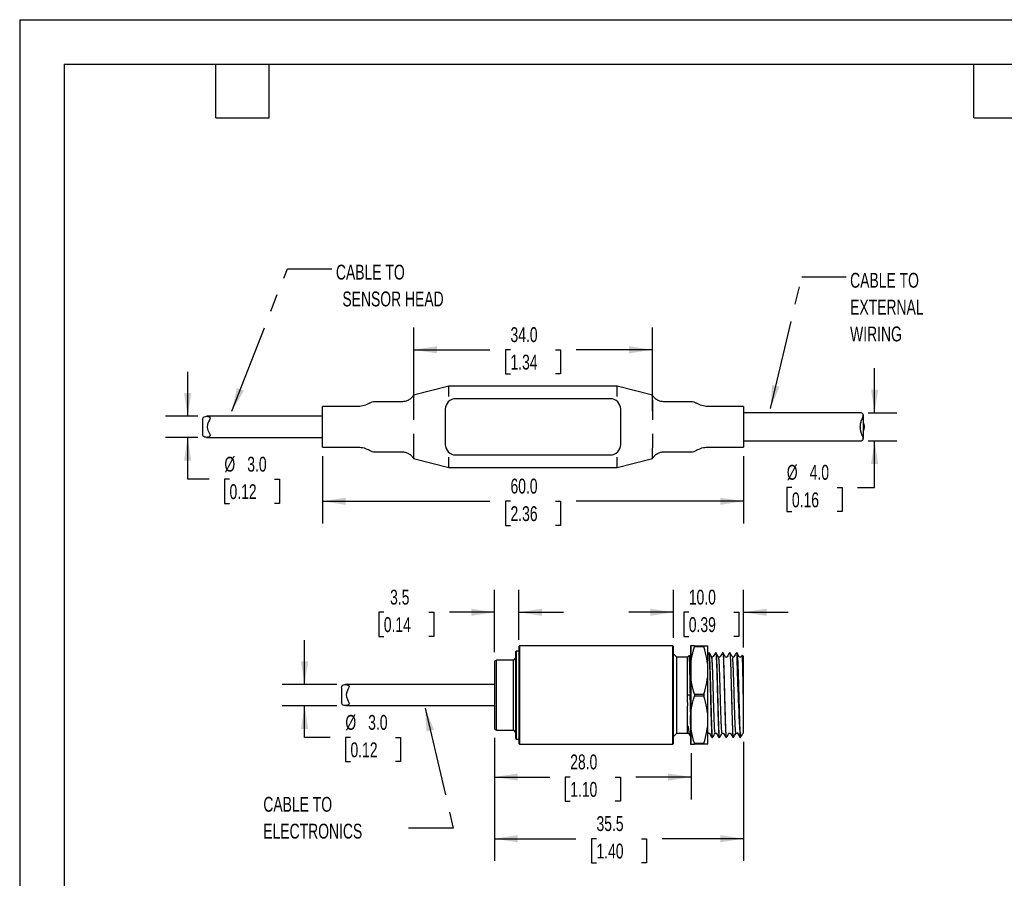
# Model space of a CAD drawing. Header units: millimetres. Extents: x 0 to 279, y 0 to 216.
# Tile 2 of 4: x 0 to 140, y 94 to 216. Entities that reach past the tile are written whole.
import ezdxf

# ---------------------------------------------------------------- set-up
doc = ezdxf.new("R2010")
doc.units = ezdxf.units.MM
doc.linetypes.add('CENTERX2', pattern=[20.32, 12.7, -2.54, 2.54, -2.54])
doc.layers.add('DIMENSIONS', color=140, linetype='Continuous', lineweight=25)
doc.layers.add('TEXT', color=140, linetype='Continuous', lineweight=25)
doc.styles.add('SLDTEXTSTYLE0', font='TXT', dxfattribs={"width": 0.7})
doc.dimstyles.new('SLDDIMSTYLE0', dxfattribs={"dimtxt": 2.158008, "dimasz": 3.302, "dimexe": 0, "dimexo": 0.0625, "dimgap": 0.539502, "dimtad": 0, "dimtih": 1, "dimtoh": 1, "dimrnd": 1e-09, "dimzin": 4, "dimdsep": 46, "dimtxsty": 'SLDTEXTSTYLE0', "dimsah": 1, "dimcen": 0.09, "dimadec": 0, "dimazin": 1, "dimtfac": 1, "dimtofl": 0, "dimtmove": 0, "dimatfit": 3, "dimfxl": 0, "dimfrac": 2, "dimtolj": 1, "dimtzin": 12, "dimarcsym": 0})
doc.dimstyles.new('SLDDIMSTYLE1', dxfattribs={"dimtxt": 2.158008, "dimasz": 3.302, "dimexe": 0, "dimexo": 0.0625, "dimgap": 0.539502, "dimtad": 0, "dimtih": 1, "dimtoh": 1, "dimrnd": 1e-09, "dimzin": 12, "dimdsep": 46, "dimtxsty": 'SLDTEXTSTYLE0', "dimsah": 1, "dimcen": 0.09, "dimadec": 0, "dimazin": 3, "dimtfac": 1, "dimtofl": 0, "dimtmove": 0, "dimatfit": 3, "dimfxl": 0, "dimfrac": 2, "dimtolj": 1, "dimtzin": 12, "dimarcsym": 0})
doc.dimstyles.new('SLDDIMSTYLE2', dxfattribs={"dimtxt": 2.158008, "dimasz": 3.302, "dimexe": 0, "dimexo": 0.0625, "dimgap": 0.539502, "dimtad": 0, "dimtih": 1, "dimtoh": 1, "dimrnd": 1e-09, "dimzin": 4, "dimdsep": 46, "dimtxsty": 'SLDTEXTSTYLE0', "dimsah": 1, "dimcen": 0.09, "dimadec": 0, "dimazin": 1, "dimtfac": 1, "dimtmove": 0, "dimatfit": 0, "dimfxl": 0, "dimfrac": 2, "dimtolj": 1, "dimtzin": 12, "dimarcsym": 0})
doc.dimstyles.new('SLDDIMSTYLE3', dxfattribs={"dimtxt": 2.158008, "dimasz": 3.302, "dimexe": 0, "dimexo": 0.0625, "dimgap": 0.539502, "dimtad": 0, "dimtih": 1, "dimtoh": 1, "dimrnd": 1e-09, "dimzin": 12, "dimdsep": 46, "dimtxsty": 'SLDTEXTSTYLE0', "dimsah": 1, "dimcen": 0.09, "dimadec": 0, "dimazin": 3, "dimtfac": 1, "dimtmove": 0, "dimatfit": 0, "dimfxl": 0, "dimfrac": 2, "dimtolj": 1, "dimtzin": 12, "dimarcsym": 0})
doc.dimstyles.new('SLDDIMSTYLE6', dxfattribs={"dimtxt": 0.18, "dimasz": 3.302, "dimexe": 0, "dimexo": 0.0625, "dimgap": 0, "dimtad": 0, "dimtih": 1, "dimtoh": 1, "dimdec": 0, "dimrnd": 1e-09, "dimzin": 0, "dimdsep": 46, "dimtxsty": 'Standard', "dimsah": 1, "dimcen": 0.09, "dimadec": 0, "dimazin": 0, "dimtfac": 3.302, "dimtdec": 0, "dimtofl": 0, "dimtmove": 0, "dimatfit": 3, "dimfxl": 0, "dimfrac": 2, "dimtolj": 1, "dimtzin": 0, "dimarcsym": 0})

# ---------------------------------------------------------------- blocks, each defined once
blk = doc.blocks.new('_D_8')
at = {"layer": 'DIMENSIONS'}
for p, q in [((67.62, 113.65), (67.62, 104.9)), ((95.64, 111.47), (95.64, 104.9)), ((67.62, 108.08), (75.5, 108.08)), ((78.42, 108.08), (77.7, 108.08)), ((77.7, 108.08), (77.7, 104.65)), ((84.83, 108.08), (85.56, 108.08)), ((85.56, 108.08), (85.56, 104.65)), ((95.64, 108.08), (87.76, 108.08)), ((77.7, 104.65), (78.42, 104.65)), ((85.56, 104.65), (84.83, 104.65))]:
    blk.add_line(p, q, dxfattribs=at)
for points in [[(67.62, 108.08), (70.92, 107.57), (70.92, 108.58)], [(95.64, 108.08), (92.33, 108.58), (92.33, 107.57)]]:
    blk.add_solid(points, dxfattribs=at)
at = {"layer": 'DIMENSIONS', "char_height": 2.117, "attachment_point": 1, "style": 'SLDTEXTSTYLE0'}
for s, insert in [('28.0', (78.42, 111.29)), ('1.10', (78.42, 107.38))]:
    blk.add_mtext(s, dxfattribs=dict(at, insert=insert))
blk = doc.blocks.new('_D_9')
at = {"layer": 'DIMENSIONS'}
for p, q in [((93.12, 127.91), (93.12, 134.72)), ((103.12, 126.51), (103.12, 134.72)), ((93.12, 131.54), (86.77, 131.54)), ((95.31, 131.54), (94.59, 131.54)), ((94.59, 131.54), (94.59, 128.11)), ((101.73, 131.54), (102.45, 131.54)), ((102.45, 131.54), (102.45, 128.11)), ((103.12, 131.54), (109.47, 131.54)), ((94.59, 128.11), (95.31, 128.11)), ((102.45, 128.11), (101.73, 128.11))]:
    blk.add_line(p, q, dxfattribs=at)
for points in [[(93.12, 131.54), (89.81, 132.05), (89.81, 131.03)], [(103.12, 131.54), (106.42, 131.03), (106.42, 132.05)]]:
    blk.add_solid(points, dxfattribs=at)
at = {"layer": 'DIMENSIONS', "char_height": 2.117, "attachment_point": 1, "style": 'SLDTEXTSTYLE0'}
for s, insert in [('10.0', (95.31, 134.75)), ('0.39', (95.31, 130.84))]:
    blk.add_mtext(s, dxfattribs=dict(at, insert=insert))
blk = doc.blocks.new('_D_10')
at = {"layer": 'DIMENSIONS'}
for p, q in [((43.12, 153.77), (43.12, 144.17)), ((103.12, 153.77), (103.12, 144.17)), ((43.12, 147.34), (66.99, 147.34)), ((69.91, 147.34), (69.19, 147.34)), ((69.19, 147.34), (69.19, 143.91)), ((76.32, 147.34), (77.05, 147.34)), ((77.05, 147.34), (77.05, 143.91)), ((103.12, 147.34), (79.25, 147.34)), ((69.19, 143.91), (69.91, 143.91)), ((77.05, 143.91), (76.32, 143.91))]:
    blk.add_line(p, q, dxfattribs=at)
for points in [[(43.12, 147.34), (46.42, 146.84), (46.42, 147.85)], [(103.12, 147.34), (99.81, 147.85), (99.81, 146.84)]]:
    blk.add_solid(points, dxfattribs=at)
at = {"layer": 'DIMENSIONS', "char_height": 2.117, "attachment_point": 1, "style": 'SLDTEXTSTYLE0'}
for s, insert in [('60.0', (69.91, 150.56)), ('2.36', (69.91, 146.64))]:
    blk.add_mtext(s, dxfattribs=dict(at, insert=insert))
blk = doc.blocks.new('_D_11')
at = {"layer": 'DIMENSIONS'}
for p, q in [((121.77, 159.94), (121.77, 166.29)), ((120.87, 159.94), (124.95, 159.94)), ((120.87, 155.94), (124.95, 155.94)), ((121.77, 149.31), (121.77, 155.94)), ((110, 149.31), (109.28, 149.31)), ((109.28, 149.31), (109.28, 145.88)), ((116.42, 149.31), (117.14, 149.31)), ((117.14, 149.31), (117.14, 145.88)), ((119.32, 149.31), (121.77, 149.31)), ((109.28, 145.88), (110, 145.88)), ((117.14, 145.88), (116.42, 145.88))]:
    blk.add_line(p, q, dxfattribs=at)
for points in [[(121.77, 159.94), (122.28, 163.24), (121.27, 163.24)], [(121.77, 155.94), (121.27, 152.64), (122.28, 152.64)]]:
    blk.add_solid(points, dxfattribs=at)
at = {"layer": 'DIMENSIONS', "char_height": 2.117, "attachment_point": 1, "style": 'SLDTEXTSTYLE0'}
for s, insert in [('%%c', (109.27, 152.52)), ('4.0', (112.53, 152.52)), ('0.16', (110, 148.6))]:
    blk.add_mtext(s, dxfattribs=dict(at, insert=insert))
blk = doc.blocks.new('_D_12')
at = {"layer": 'DIMENSIONS'}
for p, q in [((23.93, 159.44), (23.93, 165.79)), ((25.36, 159.44), (20.75, 159.44)), ((25.36, 156.44), (20.75, 156.44)), ((23.93, 150.47), (23.93, 156.44)), ((26.99, 150.47), (23.93, 150.47)), ((29.89, 150.47), (29.17, 150.47)), ((29.17, 150.47), (29.17, 147.04)), ((36.3, 150.47), (37.03, 150.47)), ((37.03, 150.47), (37.03, 147.04)), ((29.17, 147.04), (29.89, 147.04)), ((37.03, 147.04), (36.3, 147.04))]:
    blk.add_line(p, q, dxfattribs=at)
for points in [[(23.93, 159.44), (24.44, 162.74), (23.42, 162.74)], [(23.93, 156.44), (23.42, 153.14), (24.44, 153.14)]]:
    blk.add_solid(points, dxfattribs=at)
at = {"layer": 'DIMENSIONS', "char_height": 2.117, "attachment_point": 1, "style": 'SLDTEXTSTYLE0'}
for s, insert in [('%%c', (29.16, 153.68)), ('3.0', (32.42, 153.68)), ('0.12', (29.89, 149.77))]:
    blk.add_mtext(s, dxfattribs=dict(at, insert=insert))
blk = doc.blocks.new('_D_13')
at = {"layer": 'DIMENSIONS'}
for p, q in [((40.58, 121.24), (40.58, 127.59)), ((45.16, 121.24), (37.4, 121.24)), ((45.16, 118.24), (37.4, 118.24)), ((40.58, 113.71), (40.58, 118.24)), ((44.22, 113.71), (40.58, 113.71)), ((47.12, 113.71), (46.39, 113.71)), ((46.39, 113.71), (46.39, 110.28)), ((53.53, 113.71), (54.25, 113.71)), ((54.25, 113.71), (54.25, 110.28)), ((46.39, 110.28), (47.12, 110.28)), ((54.25, 110.28), (53.53, 110.28))]:
    blk.add_line(p, q, dxfattribs=at)
for points in [[(40.58, 121.24), (41.09, 124.54), (40.07, 124.54)], [(40.58, 118.24), (40.07, 114.94), (41.09, 114.94)]]:
    blk.add_solid(points, dxfattribs=at)
at = {"layer": 'DIMENSIONS', "char_height": 2.117, "attachment_point": 1, "style": 'SLDTEXTSTYLE0'}
for s, insert in [('%%c', (46.39, 116.92)), ('3.0', (49.64, 116.92)), ('0.12', (47.12, 113.01))]:
    blk.add_mtext(s, dxfattribs=dict(at, insert=insert))
blk = doc.blocks.new('_D_14')
at = {"layer": 'DIMENSIONS'}
for p, q in [((56.12, 160.19), (56.12, 172.08)), ((90.12, 160.19), (90.12, 172.08)), ((56.12, 168.91), (66.99, 168.91)), ((69.91, 168.91), (69.19, 168.91)), ((69.19, 168.91), (69.19, 165.48)), ((76.32, 168.91), (77.05, 168.91)), ((77.05, 168.91), (77.05, 165.48)), ((90.12, 168.91), (79.25, 168.91)), ((69.19, 165.48), (69.91, 165.48)), ((77.05, 165.48), (76.32, 165.48))]:
    blk.add_line(p, q, dxfattribs=at)
for points in [[(56.12, 168.91), (59.42, 168.4), (59.42, 169.42)], [(90.12, 168.91), (86.81, 169.42), (86.81, 168.4)]]:
    blk.add_solid(points, dxfattribs=at)
at = {"layer": 'DIMENSIONS', "char_height": 2.117, "attachment_point": 1, "style": 'SLDTEXTSTYLE0'}
for s, insert in [('34.0', (69.91, 172.12)), ('1.34', (69.91, 168.21))]:
    blk.add_mtext(s, dxfattribs=dict(at, insert=insert))
blk = doc.blocks.new('_D_15')
at = {"layer": 'DIMENSIONS'}
for p, q in [((67.62, 125.84), (67.62, 134.72)), ((71.12, 127.61), (71.12, 134.72)), ((51.87, 131.54), (51.14, 131.54)), ((51.14, 131.54), (51.14, 128.11)), ((58.28, 131.54), (59, 131.54)), ((59, 131.54), (59, 128.11)), ((67.62, 131.54), (61.2, 131.54)), ((71.12, 131.54), (77.47, 131.54)), ((51.14, 128.11), (51.87, 128.11)), ((59, 128.11), (58.28, 128.11))]:
    blk.add_line(p, q, dxfattribs=at)
for points in [[(67.62, 131.54), (64.31, 132.05), (64.31, 131.03)], [(71.12, 131.54), (74.42, 131.03), (74.42, 132.05)]]:
    blk.add_solid(points, dxfattribs=at)
at = {"layer": 'DIMENSIONS', "char_height": 2.117, "attachment_point": 1, "style": 'SLDTEXTSTYLE0'}
for s, insert in [('3.5', (52.76, 134.75)), ('0.14', (51.87, 130.84))]:
    blk.add_mtext(s, dxfattribs=dict(at, insert=insert))
blk = doc.blocks.new('_D_16')
at = {"layer": 'DIMENSIONS'}
for p, q in [((67.62, 113.65), (67.62, 96.13)), ((103.12, 113.07), (103.12, 96.13)), ((67.62, 99.3), (79.24, 99.3)), ((82.16, 99.3), (81.44, 99.3)), ((81.44, 99.3), (81.44, 95.87)), ((88.57, 99.3), (89.3, 99.3)), ((89.3, 99.3), (89.3, 95.87)), ((103.12, 99.3), (91.5, 99.3)), ((81.44, 95.87), (82.16, 95.87)), ((89.3, 95.87), (88.57, 95.87))]:
    blk.add_line(p, q, dxfattribs=at)
for points in [[(67.62, 99.3), (70.92, 98.79), (70.92, 99.81)], [(103.12, 99.3), (99.81, 99.81), (99.81, 98.79)]]:
    blk.add_solid(points, dxfattribs=at)
at = {"layer": 'DIMENSIONS', "char_height": 2.117, "attachment_point": 1, "style": 'SLDTEXTSTYLE0'}
for s, insert in [('35.5', (82.16, 102.51)), ('1.40', (82.16, 98.6))]:
    blk.add_mtext(s, dxfattribs=dict(at, insert=insert))
blk = doc.blocks.new('SW_NOTE_0_7')
at = {"layer": 'TEXT', "color": 0, "linetype": 'CENTERX2', "lineweight": 18, "attachment_point": 1, "style": 'SLDTEXTSTYLE0'}
for s, insert, char_height in [('CABLE TO', (0.57, 0.6), 2.117), ('SENSOR HEAD', (1.49, -3.22), 2.1167)]:
    blk.add_mtext(s, dxfattribs=dict(at, insert=insert, char_height=char_height))
blk = doc.blocks.new('SW_NOTE_0_8')
at = {"layer": 'TEXT', "color": 0, "linetype": 'CENTERX2', "lineweight": 18, "char_height": 2.117, "attachment_point": 1, "style": 'SLDTEXTSTYLE0'}
for s, insert in [('CABLE TO', (0.54, 0.57)), ('EXTERNAL', (0.54, -3.25)), ('WIRING', (0.54, -7.07))]:
    blk.add_mtext(s, dxfattribs=dict(at, insert=insert))
blk = doc.blocks.new('SW_NOTE_0_9')
at = {"layer": 'TEXT', "color": 0, "linetype": 'CENTERX2', "lineweight": 18, "attachment_point": 1, "style": 'SLDTEXTSTYLE0'}
for s, insert, char_height in [('CABLE TO', (-20.69, 4.47), 2.117), ('ELECTRONICS', (-20.69, 0.65), 2.1167)]:
    blk.add_mtext(s, dxfattribs=dict(at, insert=insert, char_height=char_height))

msp = doc.modelspace()

# ---------------------------------------------------------------- linework, layer by layer
at = {"color": 7, "linetype": 'Continuous'}
for q in [(0.002, 0.003), (279.402, 215.903)]:
    msp.add_line((0.002, 215.903), q, dxfattribs=at)
for p, q in [((61.117, 163.742), (56.117, 162.442)), ((85.117, 163.742), (61.117, 163.742)), ((90.117, 162.442), (85.117, 163.742)), ((54.424, 161.505), (50.568, 161.505)), ((56.12, 162.445), (56.018, 162.199)), ((84.117, 161.942), (62.117, 161.942)), ((90.215, 162.199), (90.113, 162.445)), ((95.665, 161.505), (91.809, 161.505)), ((48.236, 160.842), (43.117, 160.842)), ((43.117, 155.042), (43.117, 160.842)), ((56.117, 160.942), (56.117, 158.924)), ((60.617, 160.442), (60.617, 155.442)), ((85.617, 155.442), (85.617, 160.442)), ((103.117, 160.842), (97.998, 160.842)), ((103.117, 160.842), (103.117, 155.042)), ((119.602, 159.942), (103.117, 159.942)), ((26.063, 158.972), (26.063, 156.904)), ((43.117, 159.442), (26.633, 159.442)), ((120.17, 156.262), (120.17, 159.625)), ((26.631, 156.442), (43.117, 156.442)), ((56.117, 156.961), (56.117, 154.942)), ((90.117, 156.961), (90.117, 154.942)), ((103.117, 155.942), (119.602, 155.942)), ((43.117, 155.042), (48.236, 155.042)), ((50.568, 154.379), (54.424, 154.379)), ((91.809, 154.379), (95.665, 154.379)), ((97.998, 155.042), (103.117, 155.042)), ((56.018, 153.685), (56.12, 153.44)), ((56.117, 153.442), (61.117, 152.142)), ((62.117, 153.942), (84.117, 153.942)), ((85.117, 152.142), (90.117, 153.442)), ((90.113, 153.44), (90.215, 153.685)), ((61.117, 152.142), (85.117, 152.142)), ((71.217, 126.742), (71.117, 126.642)), ((71.117, 126.642), (71.117, 112.842)), ((93.017, 126.742), (71.217, 126.742)), ((71.217, 126.742), (71.217, 112.742)), ((93.117, 126.642), (93.017, 126.742)), ((93.017, 112.742), (93.017, 126.742)), ((93.117, 112.842), (93.117, 126.642)), ((95.537, 126.742), (95.537, 123.242)), ((96.114, 126.742), (96.114, 126.596)), ((96.114, 126.742), (97.459, 126.742)), ((97.459, 126.596), (96.114, 126.596)), ((97.459, 126.742), (97.459, 126.596)), ((98.037, 123.242), (98.037, 126.742)), ((70.617, 125.042), (70.317, 124.742)), ((70.717, 125.992), (70.617, 125.892)), ((70.617, 125.892), (70.617, 113.592)), ((71.117, 125.992), (70.717, 125.992)), ((70.717, 125.992), (70.717, 113.492)), ((93.617, 125.142), (93.117, 125.642)), ((95.117, 125.142), (93.617, 125.142)), ((93.617, 114.342), (93.617, 125.142)), ((95.373, 125.399), (95.117, 125.142)), ((95.117, 119.742), (95.117, 125.142)), ((95.471, 125.234), (95.386, 125.381)), ((95.469, 125.22), (95.471, 125.214)), ((98.13, 125.803), (98.03, 125.63)), ((98.172, 125.828), (98.15, 125.79)), ((99.151, 125.789), (99.143, 125.801)), ((99.158, 125.827), (99.145, 125.805)), ((100.144, 125.827), (100.13, 125.802)), ((100.144, 125.8), (100.143, 125.801)), ((102.471, 125.235), (102.449, 125.272)), ((102.913, 125.427), (102.803, 125.236)), ((103.117, 125.242), (102.922, 125.437)), ((103.117, 117.855), (103.117, 125.242)), ((67.917, 124.742), (67.617, 124.569)), ((67.617, 124.569), (67.617, 114.916)), ((70.317, 124.742), (67.917, 124.742)), ((67.917, 114.742), (67.917, 124.742)), ((70.317, 114.742), (70.317, 124.742)), ((95.537, 123.242), (95.537, 116.242)), ((98.037, 116.242), (98.037, 123.242)), ((45.863, 120.782), (45.863, 118.712)), ((67.617, 121.242), (46.432, 121.242)), ((95.464, 119.742), (95.071, 119.742)), ((95.537, 119.742), (95.464, 119.742)), ((96.114, 119.888), (96.114, 119.596)), ((96.114, 119.888), (97.459, 119.888)), ((97.459, 119.596), (96.114, 119.596)), ((97.459, 119.888), (97.459, 119.596)), ((46.432, 118.242), (67.617, 118.242)), ((95.117, 114.389), (95.117, 118.194)), ((95.537, 116.242), (95.537, 112.742)), ((98.037, 112.742), (98.037, 116.242)), ((67.617, 114.916), (67.917, 114.742)), ((67.917, 114.742), (70.317, 114.742)), ((70.317, 114.742), (70.617, 114.442)), ((93.117, 113.842), (93.617, 114.342)), ((93.617, 114.342), (95.15, 114.342)), ((95.301, 114.251), (95.41, 114.063)), ((95.436, 114.023), (95.537, 113.922)), ((95.436, 114.023), (95.449, 114.023)), ((95.569, 113.895), (95.574, 113.885)), ((98.037, 114.261), (98.073, 114.324)), ((98.639, 113.702), (98.663, 113.66)), ((99.63, 113.694), (99.651, 113.657)), ((102.617, 114.147), (102.617, 114.085)), ((102.618, 113.652), (102.741, 113.867)), ((102.741, 113.867), (102.753, 113.879)), ((70.617, 113.592), (70.717, 113.492)), ((70.717, 113.492), (71.117, 113.492)), ((71.117, 112.842), (71.217, 112.742)), ((71.217, 112.742), (93.017, 112.742)), ((93.017, 112.742), (93.117, 112.842)), ((96.114, 112.888), (97.459, 112.888)), ((96.114, 112.888), (96.114, 112.742)), ((97.459, 112.742), (96.114, 112.742)), ((97.459, 112.888), (97.459, 112.742))]:
    msp.add_line(p, q)
at = {"color": 179, "linetype": 'Continuous', "lineweight": 18}
msp.add_line((95.637, 126.742), (95.637, 112.742), dxfattribs=at)
at = {"flags": 128}
msp.add_lwpolyline([(45.863, 120.782), (45.898, 120.993), (46.021, 121.137), (46.328, 121.237), (46.432, 121.242), (46.757, 121.18), (46.877, 121.09), (46.918, 120.976), (46.892, 120.833), (46.753, 120.541), (46.585, 120.157), (46.519, 119.826), (46.543, 119.483), (46.675, 119.102), (46.786, 118.88), (46.884, 118.674), (46.919, 118.515), (46.873, 118.39), (46.715, 118.288), (46.432, 118.242), (46.432, 118.242)], dxfattribs=at)
for centre, radius, start, end in [((62.117, 160.442), 1.5, 90, 180), ((84.117, 160.442), 1.5, 0, 90), ((62.117, 155.442), 1.5, 180, 270), ((84.117, 155.442), 1.5, 270, 0), ((451.536, 133.738), 349.496, 181.30055, 183.29465)]:
    msp.add_arc(centre, radius, start, end)
for points in [[(61.117, 162.242), (61.117, 162.468), (61.117, 162.88), (61.117, 163.357), (61.117, 163.666), (61.117, 163.742), (61.117, 163.742)], [(50.587, 161.505), (50.448, 161.496), (50.172, 161.476), (49.926, 161.348), (49.803, 161.284)], [(96.43, 161.284), (96.307, 161.348), (96.061, 161.476), (95.785, 161.496), (95.647, 161.505)], [(49.803, 154.6), (49.926, 154.536), (50.172, 154.409), (50.448, 154.389), (50.587, 154.379)], [(95.647, 154.379), (95.785, 154.389), (96.061, 154.409), (96.307, 154.536), (96.43, 154.6)], [(61.117, 152.142), (61.117, 152.142), (61.117, 152.219), (61.117, 152.528), (61.117, 153.005), (61.117, 153.417), (61.117, 153.642)], [(95.117, 114.389), (95.117, 114.357), (95.117, 114.342), (95.117, 114.341)]]:
    msp.add_open_spline(points, degree=3)
for points, knots in [([(85.117, 162.242), (85.117, 162.439), (85.117, 162.635), (85.117, 162.998), (85.117, 163.164), (85.117, 163.442), (85.117, 163.553), (85.117, 163.703), (85.117, 163.742), (85.117, 163.742)], [0, 0, 0, 0, 0.25, 0.25, 0.5, 0.5, 0.75, 0.75, 1, 1, 1, 1]), ([(49.811, 161.29), (49.563, 161.16), (49.069, 160.901), (48.512, 160.862), (48.236, 160.842)], [0, 0, 0, 0, 0.5021696, 1, 1, 1, 1]), ([(56.117, 162.442), (56.018, 162.308), (55.819, 162.036), (55.4, 161.738), (54.925, 161.541), (54.588, 161.517), (54.422, 161.505)], [0, 0, 0, 0, 0.2459694, 0.5000005, 0.7540312, 1, 1, 1, 1]), ([(56.117, 161.757), (56.117, 161.636), (56.116, 161.506), (56.117, 161.231), (56.117, 161.087), (56.117, 160.942)], [0, 0, 0, 0, 0.5, 0.5, 1, 1, 1, 1]), ([(56.117, 162.423), (56.117, 162.416), (56.117, 162.395), (56.117, 162.209), (56.117, 161.956), (56.117, 161.788), (56.117, 161.757)], [0, 0, 0, 0, 0.1696879, 0.5423809, 0.9172454, 1, 1, 1, 1]), ([(91.811, 161.505), (91.645, 161.517), (91.308, 161.541), (90.833, 161.738), (90.414, 162.036), (90.215, 162.308), (90.117, 162.442)], [0, 0, 0, 0, 0.24596875, 0.49999954, 0.75403056, 1, 1, 1, 1]), ([(90.117, 161.757), (90.117, 161.889), (90.117, 162.152), (90.117, 162.377), (90.117, 162.407), (90.117, 162.419)], [0, 0, 0, 0, 0.3765173, 0.7528663, 1, 1, 1, 1]), ([(90.117, 161.757), (90.117, 161.636), (90.117, 161.506), (90.117, 161.231), (90.117, 161.087), (90.117, 160.942)], [0, 0, 0, 0, 0.5, 0.5, 1, 1, 1, 1]), ([(97.998, 160.842), (97.721, 160.862), (97.164, 160.901), (96.67, 161.16), (96.422, 161.29)], [0, 0, 0, 0, 0.4978303, 1, 1, 1, 1]), ([(90.117, 160.942), (90.117, 160.934), (90.117, 160.923), (90.117, 160.903), (90.117, 160.873), (90.117, 160.843), (90.117, 160.782), (90.117, 160.742), (90.117, 160.62), (90.117, 160.538), (90.117, 160.288), (90.117, 160.12), (90.117, 159.614), (90.117, 159.272), (90.117, 158.924)], [0, 0, 0, 0, 0.015625, 0.015625, 0.03125, 0.0625, 0.0625, 0.125, 0.125, 0.25, 0.25, 0.5, 0.5, 1, 1, 1, 1]), ([(119.602, 155.947), (119.626, 155.946), (119.777, 155.938), (120.001, 155.99), (120.165, 156.13), (120.18, 156.315), (120.071, 156.635), (119.874, 157.078), (119.734, 157.657), (119.732, 158.233), (119.881, 158.825), (120.085, 159.281), (120.191, 159.607), (120.143, 159.797), (119.958, 159.899), (119.763, 159.943), (119.639, 159.937), (119.602, 159.936)], [0, 0, 0, 0, 0.01677129, 0.10803591, 0.15764073, 0.20715286, 0.26882692, 0.37790303, 0.45506247, 0.54242411, 0.6292645, 0.73526987, 0.80096002, 0.8569543, 0.91232908, 0.97383253, 1, 1, 1, 1]), ([(26.068, 158.972), (26.066, 158.988), (26.055, 159.099), (26.102, 159.241), (26.3, 159.415), (26.513, 159.432), (26.65, 159.442)], [0, 0, 0, 0, 0.0438433, 0.2956363, 0.545637, 1, 1, 1, 1]), ([(26.65, 159.442), (26.738, 159.434), (26.899, 159.42), (27.071, 159.323), (27.133, 159.188), (27.091, 158.999), (26.941, 158.723), (26.773, 158.376), (26.702, 157.999), (26.736, 157.637), (26.882, 157.263), (27.056, 156.963), (27.132, 156.742), (27.101, 156.603), (26.976, 156.499), (26.768, 156.441), (26.489, 156.438), (26.234, 156.512), (26.077, 156.679), (26.068, 156.83), (26.064, 156.904)], [0, 0, 0, 0, 0.0647286, 0.1185364, 0.1560894, 0.1934338, 0.2569591, 0.3325187, 0.3832442, 0.4339703, 0.4989668, 0.5755339, 0.6183692, 0.6533467, 0.695675, 0.7544918, 0.8156392, 0.8975896, 0.9495309, 1, 1, 1, 1]), ([(120.17, 158.474), (120.178, 158.462), (120.246, 158.363), (120.301, 158.126), (120.32, 157.764), (120.223, 157.538), (120.17, 157.413)], [0, 0, 0, 0, 0.043045, 0.3376836, 0.6331993, 1, 1, 1, 1]), ([(48.236, 155.042), (48.512, 155.023), (49.069, 154.984), (49.563, 154.725), (49.811, 154.595)], [0, 0, 0, 0, 0.49783041, 1, 1, 1, 1]), ([(54.422, 154.379), (54.588, 154.367), (54.925, 154.343), (55.4, 154.146), (55.819, 153.849), (56.018, 153.576), (56.117, 153.442)], [0, 0, 0, 0, 0.2459688, 0.4999995, 0.7540306, 1, 1, 1, 1]), ([(56.117, 154.942), (56.117, 154.798), (56.117, 154.657), (56.116, 154.381), (56.117, 154.249), (56.117, 154.128)], [0, 0, 0, 0, 0.5, 0.5, 1, 1, 1, 1]), ([(90.117, 154.128), (90.117, 154.249), (90.117, 154.379), (90.117, 154.654), (90.117, 154.798), (90.117, 154.942)], [0, 0, 0, 0, 0.5, 0.5, 1, 1, 1, 1]), ([(90.117, 153.442), (90.215, 153.576), (90.414, 153.849), (90.833, 154.146), (91.308, 154.343), (91.645, 154.367), (91.811, 154.379)], [0, 0, 0, 0, 0.2459694, 0.5000005, 0.7540312, 1, 1, 1, 1]), ([(96.422, 154.595), (96.67, 154.725), (97.164, 154.984), (97.721, 155.023), (97.998, 155.042)], [0, 0, 0, 0, 0.5021697, 1, 1, 1, 1]), ([(56.117, 154.128), (56.117, 153.917), (56.117, 153.744), (56.117, 153.565), (56.117, 153.519), (56.117, 153.458), (56.117, 153.442), (56.117, 153.442)], [0, 0, 0, 0, 0.5, 0.5, 0.75, 0.75, 1, 1, 1, 1]), ([(85.117, 152.142), (85.117, 152.142), (85.117, 152.181), (85.117, 152.332), (85.117, 152.443), (85.117, 152.721), (85.117, 152.887), (85.117, 153.25), (85.117, 153.446), (85.117, 153.642)], [0, 0, 0, 0, 0.25, 0.25, 0.5, 0.5, 0.75, 0.75, 1, 1, 1, 1]), ([(90.117, 153.462), (90.117, 153.468), (90.117, 153.49), (90.117, 153.675), (90.117, 153.928), (90.117, 154.097), (90.117, 154.128)], [0, 0, 0, 0, 0.1696874, 0.5423806, 0.9172454, 1, 1, 1, 1]), ([(96.114, 126.742), (95.937, 126.742), (95.792, 126.742), (95.591, 126.742), (95.537, 126.742), (95.537, 126.742)], [0, 0, 0, 0, 0.5, 0.5, 1, 1, 1, 1]), ([(95.537, 123.242), (95.537, 123.814), (95.591, 124.378), (95.792, 125.495), (95.937, 126.048), (96.114, 126.596)], [0, 0, 0, 0, 0.5, 0.5, 1, 1, 1, 1]), ([(97.459, 126.742), (97.636, 126.742), (97.781, 126.742), (97.982, 126.742), (98.037, 126.742), (98.037, 126.742)], [0, 0, 0, 0, 0.5, 0.5, 1, 1, 1, 1]), ([(98.037, 123.242), (98.037, 123.814), (97.982, 124.378), (97.781, 125.495), (97.636, 126.048), (97.459, 126.596)], [0, 0, 0, 0, 0.5, 0.5, 1, 1, 1, 1]), ([(95.531, 119.742), (95.53, 119.804), (95.523, 120.187), (95.51, 120.899), (95.493, 121.835), (95.477, 122.717), (95.461, 123.5), (95.443, 124.176), (95.426, 124.714), (95.408, 125.107), (95.39, 125.362), (95.379, 125.386), (95.373, 125.399)], [0, 0, 0, 0, 0.0205397, 0.1278442, 0.2382604, 0.345565, 0.456035, 0.5622831, 0.6716676, 0.7770228, 0.8854333, 1, 1, 1, 1]), ([(95.537, 125.171), (95.535, 125.171), (95.501, 125.181), (95.485, 125.209), (95.47, 125.237)], [0, 0, 0, 0, 0.0360157, 1, 1, 1, 1]), ([(98.144, 125.779), (98.148, 125.774), (98.161, 125.758), (98.184, 125.544), (98.212, 125.16), (98.24, 124.609), (98.267, 123.927), (98.294, 123.12), (98.318, 122.224), (98.345, 121.249), (98.372, 120.241), (98.401, 119.209), (98.429, 118.201), (98.455, 117.229), (98.479, 116.336), (98.506, 115.532), (98.533, 114.855), (98.562, 114.309), (98.589, 113.93), (98.613, 113.72), (98.625, 113.708), (98.63, 113.704)], [0, 0, 0, 0, 0.029934, 0.084474, 0.1405954, 0.1951394, 0.251265, 0.3058109, 0.3619391, 0.4164792, 0.4726007, 0.5271438, 0.5832683, 0.6378147, 0.6939433, 0.7484834, 0.8046051, 0.8591471, 0.9152705, 0.9698171, 1, 1, 1, 1]), ([(98.574, 125.147), (98.51, 125.257), (98.381, 125.483), (98.251, 125.709), (98.185, 125.825)], [0, 0, 0, 0, 0.4904641, 1, 1, 1, 1]), ([(98.185, 125.802), (98.191, 125.793), (98.205, 125.769), (98.23, 125.516), (98.259, 125.069), (98.287, 124.448), (98.313, 123.686), (98.341, 122.797), (98.37, 121.803), (98.399, 120.747), (98.426, 119.668), (98.453, 118.59), (98.482, 117.54), (98.511, 116.558), (98.539, 115.685), (98.565, 114.942), (98.593, 114.342), (98.622, 113.922), (98.646, 113.698), (98.659, 113.687), (98.663, 113.683)], [0, 0, 0, 0, 0.0348891, 0.0938561, 0.153119, 0.2117283, 0.2692532, 0.3278236, 0.3870796, 0.4460726, 0.5038879, 0.5619093, 0.620995, 0.6802123, 0.7386163, 0.7961784, 0.854933, 0.9142118, 0.973064, 1, 1, 1, 1]), ([(98.803, 125.237), (98.785, 125.213), (98.748, 125.165), (98.645, 125.131), (98.588, 125.153), (98.565, 125.163)], [0, 0, 0, 0, 0.3605472, 0.7381726, 1, 1, 1, 1]), ([(99.066, 114.358), (99.059, 114.361), (99.044, 114.368), (99.017, 114.58), (98.988, 114.955), (98.96, 115.486), (98.934, 116.145), (98.906, 116.919), (98.877, 117.789), (98.848, 118.721), (98.821, 119.676), (98.794, 120.633), (98.766, 121.57), (98.737, 122.451), (98.709, 123.239), (98.683, 123.915), (98.654, 124.465), (98.625, 124.861), (98.601, 125.084), (98.587, 125.106), (98.581, 125.113)], [0, 0, 0, 0, 0.0430068, 0.1009891, 0.159392, 0.2172782, 0.2739891, 0.3315297, 0.389872, 0.4480845, 0.5052481, 0.5622085, 0.6203296, 0.67871, 0.7364147, 0.7930889, 0.8508319, 0.9092191, 0.9673146, 1, 1, 1, 1]), ([(99.13, 125.803), (99.075, 125.708), (98.966, 125.52), (98.857, 125.331), (98.803, 125.236)], [0, 0, 0, 0, 0.5000189, 1, 1, 1, 1]), ([(99.143, 125.784), (99.146, 125.784), (99.157, 125.784), (99.177, 125.612), (99.205, 125.266), (99.233, 124.754), (99.261, 124.097), (99.288, 123.323), (99.312, 122.439), (99.338, 121.488), (99.366, 120.478), (99.394, 119.456), (99.422, 118.433), (99.449, 117.456), (99.474, 116.536), (99.499, 115.714), (99.527, 115.001), (99.555, 114.426), (99.583, 114.003), (99.608, 113.747), (99.623, 113.712), (99.63, 113.696)], [0, 0, 0, 0, 0.016221, 0.0723364, 0.1268683, 0.1829813, 0.2375195, 0.2936394, 0.3481744, 0.404291, 0.4588229, 0.5149359, 0.5694736, 0.6255931, 0.680129, 0.7362466, 0.7907785, 0.8468914, 0.9014286, 0.9575473, 1, 1, 1, 1]), ([(99.555, 125.156), (99.493, 125.264), (99.365, 125.488), (99.237, 125.711), (99.171, 125.827)], [0, 0, 0, 0, 0.4846613, 1, 1, 1, 1]), ([(99.171, 125.806), (99.174, 125.806), (99.186, 125.808), (99.208, 125.616), (99.237, 125.229), (99.265, 124.657), (99.292, 123.937), (99.319, 123.086), (99.348, 122.121), (99.377, 121.079), (99.405, 120.003), (99.431, 118.922), (99.46, 117.861), (99.489, 116.852), (99.517, 115.943), (99.543, 115.158), (99.571, 114.512), (99.6, 114.033), (99.627, 113.734), (99.644, 113.69), (99.651, 113.671)], [0, 0, 0, 0, 0.0189344, 0.0773081, 0.1362677, 0.1948679, 0.2522553, 0.3101201, 0.3689508, 0.4278142, 0.4857742, 0.5430986, 0.6016395, 0.6606048, 0.7190486, 0.7763063, 0.8344013, 0.8933054, 0.9520786, 1, 1, 1, 1]), ([(99.802, 125.236), (99.784, 125.213), (99.748, 125.165), (99.639, 125.13), (99.577, 125.155), (99.549, 125.167)], [0, 0, 0, 0, 0.34180576, 0.69849607, 1, 1, 1, 1]), ([(100.053, 114.348), (100.052, 114.346), (100.043, 114.319), (100.024, 114.423), (99.995, 114.673), (99.966, 115.106), (99.938, 115.677), (99.912, 116.374), (99.884, 117.18), (99.855, 118.074), (99.826, 119.015), (99.8, 119.974), (99.772, 120.927), (99.744, 121.851), (99.715, 122.707), (99.687, 123.462), (99.661, 124.1), (99.632, 124.608), (99.603, 124.95), (99.581, 125.119), (99.57, 125.118), (99.567, 125.118)], [0, 0, 0, 0, 0.0037655, 0.060806, 0.1188931, 0.1771097, 0.2345264, 0.2911152, 0.3488768, 0.4071539, 0.4650114, 0.5216662, 0.5789493, 0.6371257, 0.6952697, 0.7524588, 0.8091758, 0.8670919, 0.9253634, 0.9830556, 1, 1, 1, 1]), ([(100.13, 125.803), (100.075, 125.708), (99.966, 125.52), (99.857, 125.331), (99.803, 125.236)], [0, 0, 0, 0, 0.5000189, 1, 1, 1, 1]), ([(100.157, 125.825), (100.158, 125.825), (100.167, 125.84), (100.186, 125.695), (100.215, 125.374), (100.243, 124.85), (100.271, 124.176), (100.297, 123.363), (100.326, 122.431), (100.355, 121.407), (100.383, 120.339), (100.409, 119.257), (100.437, 118.187), (100.466, 117.157), (100.495, 116.213), (100.522, 115.387), (100.549, 114.698), (100.578, 114.157), (100.607, 113.813), (100.627, 113.654), (100.637, 113.667), (100.639, 113.669)], [0, 0, 0, 0, 0.001522, 0.059416, 0.1181804, 0.1768795, 0.2345835, 0.291897, 0.350412, 0.4092533, 0.4674777, 0.5245915, 0.5826999, 0.6415208, 0.7001131, 0.7575595, 0.8151106, 0.8737489, 0.9325506, 0.9905763, 1, 1, 1, 1]), ([(100.536, 125.167), (100.476, 125.272), (100.35, 125.492), (100.224, 125.712), (100.157, 125.827)], [0, 0, 0, 0, 0.4760688, 1, 1, 1, 1]), ([(100.227, 124.842), (100.237, 124.65), (100.255, 124.264), (100.282, 123.511), (100.306, 122.659), (100.332, 121.714), (100.359, 120.722), (100.388, 119.693), (100.415, 118.675), (100.443, 117.678), (100.468, 116.749), (100.493, 115.896), (100.52, 115.159), (100.548, 114.548), (100.576, 114.084), (100.604, 113.798), (100.621, 113.668), (100.63, 113.682), (100.63, 113.682)], [0, 0, 0, 0, 0.0650906, 0.1309006, 0.1986196, 0.2644215, 0.3321316, 0.397934, 0.4656442, 0.5314543, 0.5991734, 0.6649752, 0.7326854, 0.7984867, 0.8661958, 0.9320059, 0.9997248, 1, 1, 1, 1]), ([(100.802, 125.236), (100.789, 125.217), (100.759, 125.177), (100.665, 125.134), (100.565, 125.143), (100.533, 125.177), (100.526, 125.185)], [0, 0, 0, 0, 0.2599656, 0.5594894, 0.8928799, 1, 1, 1, 1]), ([(101.13, 125.824), (101.064, 125.709), (100.945, 125.499), (100.825, 125.289), (100.771, 125.194)], [0, 0, 0, 0, 0.5478614, 1, 1, 1, 1]), ([(101.143, 125.789), (101.15, 125.768), (101.166, 125.724), (101.192, 125.448), (101.22, 125.015), (101.248, 124.422), (101.275, 123.704), (101.301, 122.866), (101.326, 121.947), (101.353, 120.956), (101.381, 119.941), (101.409, 118.91), (101.436, 117.913), (101.463, 116.958), (101.487, 116.091), (101.514, 115.32), (101.542, 114.682), (101.57, 114.178), (101.598, 113.851), (101.618, 113.691), (101.628, 113.697), (101.63, 113.699)], [0, 0, 0, 0, 0.0464597, 0.1009772, 0.1570754, 0.211598, 0.2677017, 0.3222243, 0.3783284, 0.4328459, 0.4889441, 0.543466, 0.5995688, 0.6540921, 0.7101968, 0.7647144, 0.8208127, 0.8753337, 0.9314356, 0.9859593, 1, 1, 1, 1]), ([(101.489, 125.225), (101.44, 125.311), (101.325, 125.512), (101.21, 125.713), (101.144, 125.828)], [0, 0, 0, 0, 0.4266968, 1, 1, 1, 1]), ([(101.144, 125.81), (101.15, 125.797), (101.166, 125.765), (101.192, 125.491), (101.221, 125.031), (101.249, 124.4), (101.276, 123.629), (101.304, 122.732), (101.333, 121.732), (101.361, 120.673), (101.388, 119.593), (101.415, 118.516), (101.444, 117.469), (101.473, 116.494), (101.501, 115.63), (101.527, 114.896), (101.556, 114.307), (101.584, 113.9), (101.608, 113.688), (101.621, 113.682), (101.624, 113.681)], [0, 0, 0, 0, 0.0429038, 0.1015243, 0.1603735, 0.2185099, 0.2756512, 0.3339036, 0.3927732, 0.4513164, 0.5086575, 0.5663894, 0.6251167, 0.6839094, 0.7418313, 0.7990467, 0.8574714, 0.9163523, 0.9747448, 1, 1, 1, 1]), ([(101.753, 125.186), (101.749, 125.181), (101.723, 125.153), (101.635, 125.133), (101.541, 125.157), (101.511, 125.193), (101.501, 125.204)], [0, 0, 0, 0, 0.0757203, 0.4485441, 0.8213958, 1, 1, 1, 1]), ([(102.026, 114.36), (102.02, 114.361), (102.005, 114.362), (101.98, 114.56), (101.951, 114.924), (101.922, 115.445), (101.896, 116.096), (101.868, 116.862), (101.839, 117.727), (101.811, 118.655), (101.783, 119.61), (101.757, 120.568), (101.728, 121.506), (101.699, 122.393), (101.671, 123.188), (101.645, 123.872), (101.617, 124.432), (101.588, 124.84), (101.562, 125.081), (101.546, 125.109), (101.54, 125.12)], [0, 0, 0, 0, 0.0388504, 0.0965346, 0.1547015, 0.2124177, 0.2689386, 0.3261578, 0.3842376, 0.4422527, 0.4992841, 0.5559294, 0.6137625, 0.6719182, 0.7294641, 0.7859119, 0.8433431, 0.9014786, 0.9593882, 1, 1, 1, 1]), ([(102.118, 125.826), (102.052, 125.711), (101.928, 125.493), (101.804, 125.276), (101.746, 125.173)], [0, 0, 0, 0, 0.5291041, 1, 1, 1, 1]), ([(102.479, 125.221), (102.428, 125.308), (102.312, 125.511), (102.196, 125.713), (102.13, 125.828)], [0, 0, 0, 0, 0.43130295, 1, 1, 1, 1]), ([(102.182, 125.725), (102.185, 125.719), (102.195, 125.702), (102.214, 125.558), (102.239, 125.263), (102.267, 124.779), (102.295, 124.148), (102.322, 123.398), (102.347, 122.537), (102.373, 121.605), (102.4, 120.611), (102.428, 119.601), (102.456, 118.587), (102.484, 117.614), (102.509, 116.693), (102.534, 115.866), (102.561, 115.145), (102.589, 114.552), (102.608, 114.28), (102.617, 114.147)], [0, 0, 0, 0, 0.0270815, 0.0725939, 0.1336542, 0.1964853, 0.2575461, 0.3203777, 0.3814359, 0.444265, 0.5053189, 0.568143, 0.6292032, 0.6920341, 0.7530933, 0.8159235, 0.8769774, 0.9398015, 1, 1, 1, 1]), ([(102.802, 125.236), (102.784, 125.212), (102.747, 125.164), (102.636, 125.131), (102.525, 125.164), (102.488, 125.213), (102.47, 125.236)], [0, 0, 0, 0, 0.244644, 0.5000221, 0.7553788, 1, 1, 1, 1]), ([(103.08, 119.742), (103.076, 119.989), (103.066, 120.487), (103.051, 121.281), (103.035, 122.11), (103.02, 122.929), (103.004, 123.67), (102.986, 124.301), (102.968, 124.814), (102.952, 125.172), (102.936, 125.377), (102.925, 125.453), (102.919, 125.43), (102.918, 125.425)], [0, 0, 0, 0, 0.0815168, 0.1645356, 0.2659732, 0.3703483, 0.4721316, 0.5767776, 0.6800549, 0.7863272, 0.8778365, 0.9714062, 1, 1, 1, 1]), ([(96.114, 119.888), (95.937, 120.437), (95.792, 120.99), (95.591, 122.107), (95.537, 122.671), (95.537, 123.242)], [0, 0, 0, 0, 0.5, 0.5, 1, 1, 1, 1]), ([(97.459, 119.888), (97.636, 120.437), (97.781, 120.99), (97.982, 122.107), (98.037, 122.671), (98.037, 123.242)], [0, 0, 0, 0, 0.5, 0.5, 1, 1, 1, 1]), ([(95.071, 119.742), (95.08, 119.424), (95.095, 118.898), (95.11, 118.397), (95.117, 118.199)], [0, 0, 0, 0, 0.6048487, 1, 1, 1, 1]), ([(95.464, 119.742), (95.473, 119.386), (95.491, 118.666), (95.516, 117.747), (95.531, 117.229), (95.537, 117.036)], [0, 0, 0, 0, 0.3806248, 0.768649, 1, 1, 1, 1]), ([(95.537, 116.242), (95.537, 116.814), (95.591, 117.378), (95.792, 118.495), (95.937, 119.048), (96.114, 119.596)], [0, 0, 0, 0, 0.5, 0.5, 1, 1, 1, 1]), ([(98.037, 116.242), (98.037, 116.814), (97.982, 117.378), (97.781, 118.495), (97.636, 119.048), (97.459, 119.596)], [0, 0, 0, 0, 0.5, 0.5, 1, 1, 1, 1]), ([(103.117, 117.855), (103.111, 118.157), (103.105, 118.466), (103.093, 119.096), (103.087, 119.419), (103.08, 119.742)], [0, 0, 0, 0, 0.5, 0.5, 1, 1, 1, 1]), ([(46.432, 118.242), (46.299, 118.255), (46.092, 118.274), (45.9, 118.447), (45.855, 118.589), (45.866, 118.697), (45.868, 118.712)], [0, 0, 0, 0, 0.4488106, 0.7031467, 0.9592104, 1, 1, 1, 1]), ([(103.117, 114.361), (103.117, 114.356), (103.117, 114.336), (103.117, 114.469), (103.117, 114.75), (103.117, 115.19), (103.117, 115.756), (103.117, 116.447), (103.117, 117.157), (103.117, 117.651), (103.117, 117.855)], [0, 0, 0, 0, 0.05227779, 0.1910116, 0.33378442, 0.47235691, 0.61487757, 0.75472755, 0.89851943, 1, 1, 1, 1]), ([(95.117, 114.389), (95.117, 114.4), (95.117, 114.42), (95.117, 114.462), (95.118, 114.508), (95.118, 114.56), (95.119, 114.615), (95.12, 114.673), (95.122, 114.732), (95.125, 114.828), (95.129, 114.96), (95.137, 115.123), (95.147, 115.247), (95.155, 115.32), (95.164, 115.35), (95.167, 115.358), (95.172, 115.361), (95.173, 115.361), (95.176, 115.359), (95.175, 115.36), (95.176, 115.359), (95.176, 115.358), (95.179, 115.355), (95.182, 115.349), (95.184, 115.341), (95.189, 115.325), (95.194, 115.3), (95.206, 115.235), (95.212, 115.183), (95.217, 115.143)], [0, 0, 0, 0, 0.072971, 0.1428549, 0.2096544, 0.2733716, 0.3340086, 0.3915667, 0.4460474, 0.4974514, 0.6374443, 0.74815, 0.8255733, 0.8737717, 0.8831802, 0.8894866, 0.8918522, 0.8934112, 0.8936495, 0.8937929, 0.8939306, 0.8943169, 0.8953965, 0.8975103, 0.9008233, 0.905433, 0.9185521, 0.936954, 1, 1, 1, 1]), ([(95.217, 115.143), (95.234, 115.002), (95.27, 114.715), (95.325, 114.38), (95.375, 114.144), (95.405, 114.089), (95.417, 114.066)], [0, 0, 0, 0, 0.2499918, 0.5045913, 0.800982, 1, 1, 1, 1]), ([(96.114, 112.888), (95.937, 113.437), (95.792, 113.99), (95.591, 115.107), (95.537, 115.671), (95.537, 116.242)], [0, 0, 0, 0, 0.5, 0.5, 1, 1, 1, 1]), ([(97.459, 112.888), (97.636, 113.437), (97.781, 113.99), (97.982, 115.107), (98.037, 115.671), (98.037, 116.242)], [0, 0, 0, 0, 0.5, 0.5, 1, 1, 1, 1]), ([(95.131, 114.341), (95.133, 114.341), (95.169, 114.352), (95.248, 114.317), (95.285, 114.271), (95.302, 114.249)], [0, 0, 0, 0, 0.0242941, 0.5224533, 1, 1, 1, 1]), ([(98.079, 114.363), (98.075, 114.359), (98.063, 114.347), (98.048, 114.419), (98.038, 114.541), (98.037, 114.553)], [0, 0, 0, 0, 0.2865775, 0.9321193, 1, 1, 1, 1]), ([(98.073, 114.324), (98.093, 114.332), (98.148, 114.354), (98.248, 114.319), (98.285, 114.272), (98.302, 114.249)], [0, 0, 0, 0, 0.23923914, 0.62769911, 1, 1, 1, 1]), ([(98.303, 114.248), (98.357, 114.154), (98.466, 113.965), (98.575, 113.776), (98.63, 113.682)], [0, 0, 0, 0, 0.4999811, 1, 1, 1, 1]), ([(98.676, 113.656), (98.742, 113.771), (98.87, 113.994), (98.998, 114.217), (99.059, 114.324)], [0, 0, 0, 0, 0.5174374, 1, 1, 1, 1]), ([(99.059, 114.324), (99.095, 114.334), (99.164, 114.353), (99.26, 114.307), (99.289, 114.267), (99.302, 114.249)], [0, 0, 0, 0, 0.3543636, 0.6998462, 1, 1, 1, 1]), ([(99.303, 114.248), (99.357, 114.154), (99.466, 113.965), (99.575, 113.776), (99.63, 113.682)], [0, 0, 0, 0, 0.4999811, 1, 1, 1, 1]), ([(99.664, 113.657), (99.73, 113.772), (99.855, 113.992), (99.981, 114.211), (100.041, 114.315)], [0, 0, 0, 0, 0.5247228, 1, 1, 1, 1]), ([(100.041, 114.315), (100.072, 114.328), (100.137, 114.355), (100.248, 114.32), (100.285, 114.272), (100.303, 114.248)], [0, 0, 0, 0, 0.3204258, 0.6680309, 1, 1, 1, 1]), ([(100.295, 114.261), (100.344, 114.175), (100.459, 113.973), (100.573, 113.771), (100.639, 113.656)], [0, 0, 0, 0, 0.4284092, 1, 1, 1, 1]), ([(100.652, 113.66), (100.718, 113.775), (100.842, 113.992), (100.967, 114.209), (101.026, 114.312)], [0, 0, 0, 0, 0.52992449, 1, 1, 1, 1]), ([(101.024, 114.304), (101.027, 114.307), (101.051, 114.333), (101.137, 114.351), (101.231, 114.328), (101.26, 114.294), (101.269, 114.283)], [0, 0, 0, 0, 0.0519686, 0.4394885, 0.8270387, 1, 1, 1, 1]), ([(101.258, 114.302), (101.315, 114.202), (101.437, 113.988), (101.559, 113.773), (101.625, 113.658)], [0, 0, 0, 0, 0.4632185, 1, 1, 1, 1]), ([(101.638, 113.658), (101.704, 113.773), (101.824, 113.983), (101.944, 114.192), (101.998, 114.286)], [0, 0, 0, 0, 0.5499613, 1, 1, 1, 1]), ([(101.97, 114.249), (101.993, 114.277), (102.039, 114.332), (102.164, 114.352), (102.26, 114.308), (102.289, 114.267), (102.302, 114.249)], [0, 0, 0, 0, 0.2808097, 0.5495307, 0.7908001, 1, 1, 1, 1]), ([(102.213, 114.416), (102.272, 114.313), (102.397, 114.096), (102.523, 113.879), (102.588, 113.766)], [0, 0, 0, 0, 0.4769248, 1, 1, 1, 1]), ([(102.303, 114.248), (102.357, 114.154), (102.453, 113.987), (102.55, 113.821), (102.592, 113.748)], [0, 0, 0, 0, 0.5663069, 1, 1, 1, 1]), ([(102.617, 114.147), (102.632, 114.082), (102.664, 113.95), (102.71, 113.87), (102.744, 113.854), (102.765, 113.901), (102.771, 113.914)], [0, 0, 0, 0, 0.29439767, 0.59318514, 0.88383125, 1, 1, 1, 1]), ([(102.775, 113.912), (102.786, 113.93), (102.851, 114.043), (102.916, 114.155), (102.971, 114.25)], [0, 0, 0, 0, 0.1620959, 1, 1, 1, 1]), ([(102.97, 114.248), (102.988, 114.273), (103.022, 114.321), (103.091, 114.333), (103.123, 114.339)], [0, 0, 0, 0, 0.5215526, 1, 1, 1, 1]), ([(95.537, 112.742), (95.537, 112.742), (95.591, 112.742), (95.792, 112.742), (95.937, 112.742), (96.114, 112.742)], [0, 0, 0, 0, 0.5, 0.5, 1, 1, 1, 1]), ([(98.037, 112.742), (98.037, 112.742), (97.982, 112.742), (97.781, 112.742), (97.636, 112.742), (97.459, 112.742)], [0, 0, 0, 0, 0.5, 0.5, 1, 1, 1, 1])]:
    msp.add_open_spline(points, degree=3, knots=knots)
at = {"layer": 'TEXT'}
for p, q in [((6.35, 209.55), (273.05, 209.55)), ((6.35, 209.55), (6.35, 6.35)), ((27.94, 201.93), (27.94, 209.55)), ((35.56, 201.93), (35.56, 209.55)), ((135.89, 201.93), (135.89, 209.55)), ((27.94, 201.93), (35.56, 201.93)), ((135.89, 201.93), (143.51, 201.93))]:
    msp.add_line(p, q, dxfattribs=at)

# ---------------------------------------------------------------- block references
at = {"layer": 'TEXT', "linetype": 'CENTERX2', "lineweight": 18}
for name, p in [('SW_NOTE_0_7', (44.479, 180.422)), ('SW_NOTE_0_8', (117.746, 179.29)), ('SW_NOTE_0_9', (55.395, 100.786))]:
    msp.add_blockref(name, p, dxfattribs=at)

# ---------------------------------------------------------------- dimensions: what is measured, and where the dimension line sits
at = {"layer": 'DIMENSIONS'}
for base, p1, p2, dimstyle, picture, middle in [((90.117, 168.907), (56.117, 158.924), (90.117, 158.924), 'SLDDIMSTYLE0', '_D_14', (73.117, 168.907)), ((103.117, 147.344), (43.117, 155.042), (103.117, 155.042), 'SLDDIMSTYLE0', '_D_10', (73.117, 147.344)), ((71.117, 131.542), (67.617, 124.569), (71.117, 126.342), 'SLDDIMSTYLE3', '_D_15', (55.073, 131.542)), ((103.117, 131.542), (93.117, 126.642), (103.117, 125.242), 'SLDDIMSTYLE2', '_D_9', (98.521, 131.542)), ((67.617, 108.077), (95.637, 112.742), (67.617, 114.916), 'SLDDIMSTYLE0', '_D_8', (81.627, 108.077))]:
    dim = msp.add_linear_dim(base=base, p1=p1, p2=p2, dimstyle=dimstyle, dxfattribs=at)
    dim.commit()
    dim.dimension.update_dxf_attribs({"geometry": picture, "text_midpoint": middle, "dimtype": 160})
for base, p1, p2, picture, middle in [((23.927, 159.442), (26.632, 156.442), (26.632, 159.442), '_D_12', (23.927, 150.472)), ((121.773, 155.942), (119.602, 159.942), (119.602, 155.942), '_D_11', (121.773, 149.306)), ((40.577, 121.242), (46.432, 118.242), (46.432, 121.242), '_D_13', (40.577, 113.708))]:
    dim = msp.add_linear_dim(base=base, p1=p1, p2=p2, angle=90, text='%%c<>', dimstyle='SLDDIMSTYLE2', dxfattribs=at)
    dim.commit()
    dim.dimension.update_dxf_attribs({"geometry": picture, "text_midpoint": middle, "dimtype": 160})
dim = msp.add_linear_dim(base=(103.117, 99.302), p1=(67.617, 114.916), p2=(103.117, 114.341), angle=0, dimstyle='SLDDIMSTYLE1', dxfattribs=at)
dim.commit()
dim.dimension.update_dxf_attribs({"geometry": '_D_16', "text_midpoint": (85.367, 99.302), "dimtype": 160})

# ---------------------------------------------------------------- leaders
at = {"layer": 'TEXT', "linetype": 'CENTERX2', "lineweight": 18}
for points in [[(30.238, 160.192), (38.13, 180.422), (44.479, 180.422)], [(106.944, 160.567), (111.396, 179.29), (117.746, 179.29)], [(57.735, 117.906), (61.745, 100.786), (55.395, 100.786)]]:
    msp.add_leader(points, dimstyle='SLDDIMSTYLE6', dxfattribs=at)

doc.saveas('drawing.dxf')
